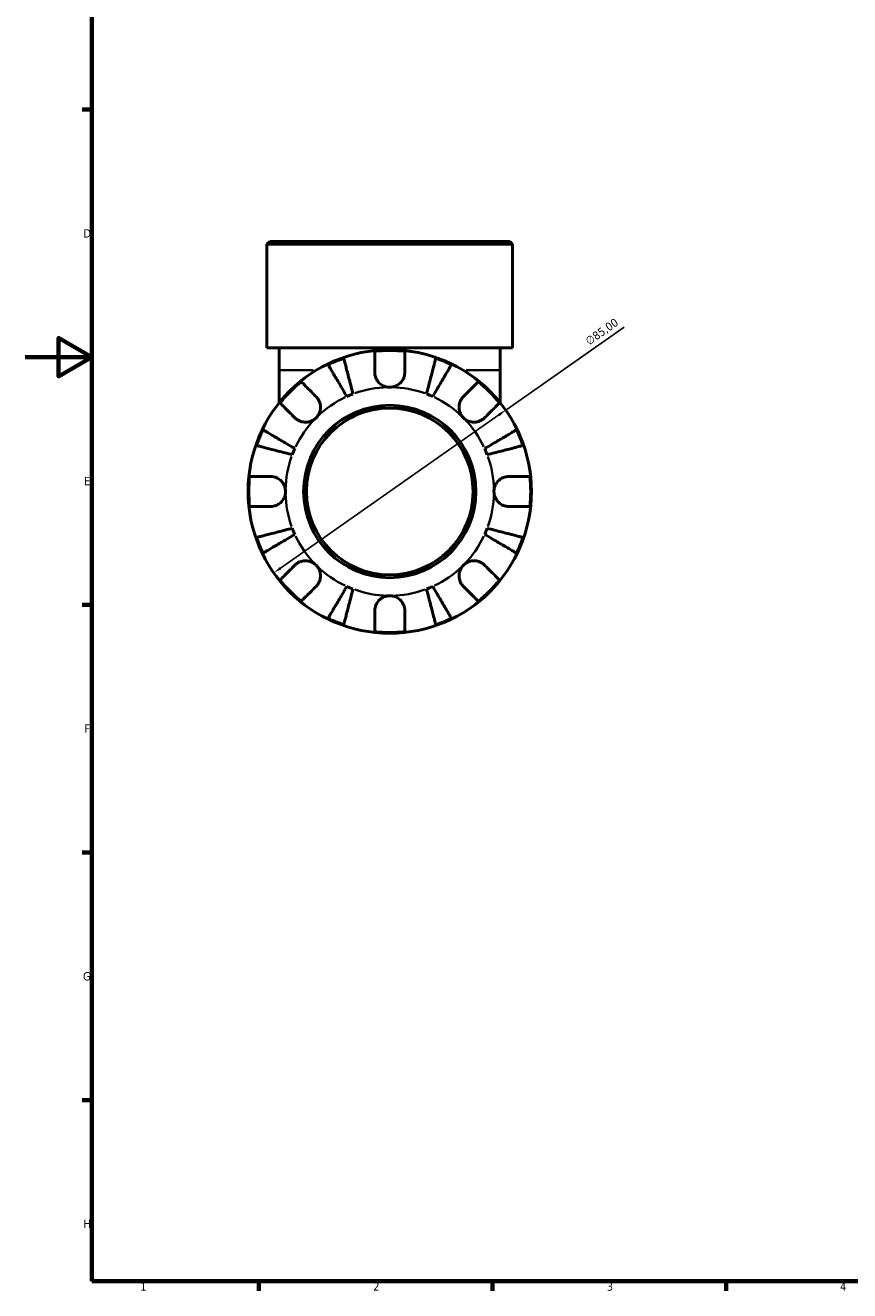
# Model space of a CAD drawing. Header units: millimetres. Extents: x 0 to 902, y 0 to 793.
# Tile 1 of 6: x 0 to 247, y 17 to 397. Entities that reach past the tile are written whole.
import ezdxf

# ---------------------------------------------------------------- set-up
doc = ezdxf.new("R2010")
doc.units = ezdxf.units.MM
for name, color, linetype, lineweight in [('Border (ISO)', 7, 'Continuous', 70), ('Dimension (ISO)', 7, 'Continuous', 25), ('Visible (ISO)', 7, 'Continuous', 50), ('Visible Narrow (ISO)', 7, 'Continuous', 35)]:
    doc.layers.add(name, color=color, linetype=linetype, lineweight=lineweight)
doc.styles.add('Note Text (ISO)', font='tahoma.ttf')
doc.dimstyles.new('Default (ISO)', dxfattribs={"dimtxt": 2.5, "dimasz": 2.5, "dimexe": 3.175, "dimexo": 0, "dimgap": 0.762, "dimtad": 1, "dimrnd": 1e-08, "dimzin": 0, "dimtxsty": 'Note Text (ISO)', "dimcen": 0.09, "dimdle": 10, "dimclrd": 256, "dimclre": 256, "dimclrt": 232, "dimazin": 0, "dimtfac": 1.40208, "dimtmove": 0, "dimatfit": 3, "dimfxl": 1, "dimtolj": 1, "dimtzin": 0, "dimlwd": -1, "dimlwe": -1, "dimarcsym": 0})

# ---------------------------------------------------------------- blocks, each defined once
blk = doc.blocks.new('Borders Default Border')
at = {"layer": 'Border (ISO)'}
for p, q in [((20, 371.25), (17.1, 371.25)), ((20, 222.75), (17.1, 222.75)), ((20, 148.5), (17.1, 148.5)), ((20, 74.25), (17.1, 74.25)), ((70.08, 20), (70.08, 17.1)), ((140.17, 20), (140.17, 17.1)), ((210.25, 20), (210.25, 17.1))]:
    blk.add_line(p, q, dxfattribs=at)
at = {"layer": 'Border (ISO)', "flags": 128}
for points in [[(20, 20), (20, 574), (821, 574), (821, 20), (20, 20)], [(0, 297), (20, 297), (10, 302.77), (10, 291.23), (20, 297)]]:
    blk.add_lwpolyline(points, dxfattribs=at)
at = {"layer": 'Border (ISO)', "color": 232, "true_color": 0xca0064, "char_height": 2.5, "attachment_point": 7, "style": 'Note Text (ISO)'}
for s, insert in [('D', (17.43, 332.88)), ('E', (17.64, 258.63)), ('F', (17.7, 184.38)), ('G', (17.31, 110.08)), ('H', (17.44, 35.88)), ('1', (34.48, 17.1)), ('2', (104.37, 17.1)), ('3', (174.43, 17.05)), ('4', (244.42, 17.1))]:
    blk.add_mtext(s, dxfattribs=dict(at, insert=insert))
blk = doc.blocks.new('*D14')
at = {"layer": 'Defpoints', "color": 0, "transparency": 16777216}
for p in [(144.12, 281.15), (74.54, 232.33)]:
    blk.add_point(p, dxfattribs=at)
at = {"layer": 'Dimension (ISO)', "transparency": 16777216}
for p, q in [((144.12, 281.15), (179.61, 306.05)), ((76.59, 233.77), (142.07, 279.72))]:
    blk.add_line(p, q, dxfattribs=at)
for points in [[(141.83, 280.06), (142.31, 279.38), (144.12, 281.15)], [(76.35, 234.11), (76.83, 233.42), (74.54, 232.33)]]:
    blk.add_solid(points, dxfattribs=at)
at = {"layer": 'Dimension (ISO)', "color": 232, "true_color": 0xca0064, "transparency": 16777216, "insert": (167.71, 302.56), "char_height": 2.5, "attachment_point": 1, "rotation": 35.0563, "style": 'Note Text (ISO)'}
blk.add_mtext('\\A1;∅85,00', dxfattribs=at)

msp = doc.modelspace()

# ---------------------------------------------------------------- linework, layer by layer
at = {"layer": 'Visible (ISO)'}
for p, q in [((73.354, 331.741), (72.504, 330.891)), ((146.157, 330.891), (72.504, 330.891)), ((72.504, 299.841), (72.504, 330.891)), ((73.354, 331.741), (145.307, 331.741)), ((145.307, 331.741), (146.157, 330.891)), ((146.157, 299.841), (146.157, 330.891)), ((146.157, 299.841), (72.504, 299.841)), ((76.187, 299.841), (76.187, 293.141)), ((142.474, 299.841), (142.474, 293.141)), ((76.187, 293.141), (76.187, 283.345)), ((142.474, 283.345), (142.474, 293.141))]:
    msp.add_line(p, q, dxfattribs=at)
for radius in [42.5, 25.85, 25]:
    msp.add_circle((109.331, 256.741), radius, dxfattribs=at)
for radius, start, end in [(42.273, 109.05437, 115.94563), (42.273, 83.88919, 96.11081), (42.273, 64.05437, 70.94563), (42.273, 128.88919, 141.11081), (42.273, 38.88919, 51.11081), (31.25, 110.66622, 114.33378), (31.25, 65.66622, 69.33378), (42.273, 154.05437, 160.94563), (42.273, 19.05437, 25.94563), (31.25, 155.66622, 159.33378), (31.25, 20.66622, 24.33378), (42.273, 173.88919, 186.11081), (42.273, 353.88919, 6.11081), (42.273, 199.05437, 205.94563), (31.25, 200.66622, 204.33378), (31.25, 335.66622, 339.33378), (42.273, 334.05437, 340.94563), (42.273, 218.88919, 231.11081), (31.25, 245.66622, 249.33378), (31.25, 290.66622, 294.33378), (42.273, 308.88919, 321.11081), (42.273, 244.05437, 250.94563), (42.273, 289.05437, 295.94563), (42.273, 263.88919, 276.11081)]:
    msp.add_arc((109.331, 256.741), radius, start, end, dxfattribs=at)
for points, knots in [([(95.53, 296.698), (95.567, 296.555), (95.623, 296.34), (95.754, 295.831), (95.843, 295.489), (96.054, 294.673), (96.176, 294.2), (96.423, 293.247), (96.57, 292.679), (96.886, 291.456), (97.055, 290.8), (97.378, 289.552), (97.561, 288.844), (97.936, 287.396), (98.127, 286.657), (98.302, 285.98)], [0.2134337, 0.2134337, 0.2134337, 0.2134337, 0.41601, 0.41601, 0.6243485, 0.6243485, 0.832687, 0.832687, 1.0415719, 1.0415719, 1.2504568, 1.2504568, 1.4601279, 1.4601279, 1.6697991, 1.6697991, 1.6697991, 1.6697991]), ([(104.831, 292.491), (104.831, 292.992), (104.831, 293.5), (104.831, 294.616), (104.831, 295.205), (104.831, 296.191), (104.831, 296.68), (104.831, 297.524), (104.831, 297.879), (104.831, 298.404), (104.831, 298.626), (104.831, 298.774)], [5.50227189, 5.50227189, 5.50227189, 5.50227189, 5.66172607, 5.66172607, 5.87111315, 5.87111315, 6.07951382, 6.07951382, 6.28791448, 6.28791448, 6.49007585, 6.49007585, 6.49007585, 6.49007585]), ([(113.831, 298.774), (113.831, 298.626), (113.831, 298.404), (113.831, 297.879), (113.831, 297.524), (113.831, 296.68), (113.831, 296.191), (113.831, 295.205), (113.831, 294.616), (113.831, 293.5), (113.831, 292.992), (113.831, 292.491)], [0.21343841, 0.21343841, 0.21343841, 0.21343841, 0.41559978, 0.41559978, 0.62400044, 0.62400044, 0.8324011, 0.8324011, 1.04178819, 1.04178819, 1.20124236, 1.20124236, 1.20124236, 1.20124236]), ([(120.36, 285.98), (120.535, 286.657), (120.726, 287.396), (121.1, 288.844), (121.283, 289.552), (121.606, 290.8), (121.776, 291.456), (122.092, 292.679), (122.239, 293.247), (122.485, 294.2), (122.608, 294.673), (122.819, 295.489), (122.907, 295.831), (123.039, 296.34), (123.094, 296.555), (123.131, 296.698)], [5.0161165, 5.0161165, 5.0161165, 5.0161165, 5.2257877, 5.2257877, 5.4354588, 5.4354588, 5.6443437, 5.6443437, 5.8532286, 5.8532286, 6.0615671, 6.0615671, 6.2699056, 6.2699056, 6.472482, 6.472482, 6.472482, 6.472482]), ([(96.454, 285.215), (96.099, 285.817), (95.712, 286.475), (94.953, 287.763), (94.582, 288.394), (93.927, 289.505), (93.584, 290.088), (92.943, 291.176), (92.645, 291.682), (92.145, 292.53), (91.897, 292.951), (91.47, 293.677), (91.29, 293.982), (91.023, 294.435), (90.911, 294.626), (90.836, 294.753)], [5.0161165, 5.0161165, 5.0161165, 5.0161165, 5.2257877, 5.2257877, 5.4354588, 5.4354588, 5.6443437, 5.6443437, 5.8532286, 5.8532286, 6.0615671, 6.0615671, 6.2699056, 6.2699056, 6.472482, 6.472482, 6.472482, 6.472482]), ([(109.331, 287.991), (108.912, 287.991), (108.496, 288.05), (107.606, 288.304), (107.146, 288.525), (106.357, 289.083), (106.025, 289.404), (105.509, 290.083), (105.314, 290.426), (105.075, 291.01), (105.002, 291.24), (104.899, 291.681), (104.866, 291.891), (104.836, 292.232), (104.831, 292.362), (104.831, 292.491)], [0, 0, 0, 0, 0.1255823, 0.1255823, 0.27758688, 0.27758688, 0.41565829, 0.41565829, 0.53558864, 0.53558864, 0.6106285, 0.6106285, 0.67830711, 0.67830711, 0.7205994, 0.7205994, 0.7205994, 0.7205994]), ([(113.831, 292.491), (113.831, 292.282), (113.816, 292.071), (113.756, 291.649), (113.711, 291.439), (113.574, 290.969), (113.473, 290.712), (113.122, 290.017), (112.822, 289.607), (112.053, 288.865), (111.581, 288.554), (110.515, 288.11), (109.926, 287.991), (109.331, 287.991)], [-0.72877811, -0.72877811, -0.72877811, -0.72877811, -0.65864576, -0.65864576, -0.58948737, -0.58948737, -0.50282865, -0.50282865, -0.34782332, -0.34782332, -0.17870564, -0.17870564, 0, 0, 0, 0]), ([(127.826, 294.753), (127.751, 294.626), (127.638, 294.435), (127.372, 293.982), (127.192, 293.677), (126.764, 292.951), (126.516, 292.53), (126.017, 291.682), (125.719, 291.176), (125.078, 290.088), (124.734, 289.505), (124.08, 288.394), (123.708, 287.763), (122.949, 286.475), (122.562, 285.817), (122.207, 285.215)], [0.2134337, 0.2134337, 0.2134337, 0.2134337, 0.41601, 0.41601, 0.6243485, 0.6243485, 0.832687, 0.832687, 1.0415719, 1.0415719, 1.2504568, 1.2504568, 1.4601279, 1.4601279, 1.6697991, 1.6697991, 1.6697991, 1.6697991]), ([(82.791, 289.645), (82.896, 289.54), (83.053, 289.383), (83.424, 289.012), (83.675, 288.761), (84.271, 288.164), (84.617, 287.819), (85.315, 287.121), (85.731, 286.705), (86.52, 285.915), (86.88, 285.556), (87.234, 285.202)], [0.21343841, 0.21343841, 0.21343841, 0.21343841, 0.41559978, 0.41559978, 0.62400044, 0.62400044, 0.8324011, 0.8324011, 1.04178819, 1.04178819, 1.20124236, 1.20124236, 1.20124236, 1.20124236]), ([(131.428, 285.202), (131.782, 285.556), (132.141, 285.915), (132.93, 286.705), (133.347, 287.121), (134.044, 287.819), (134.39, 288.164), (134.987, 288.761), (135.237, 289.012), (135.609, 289.383), (135.766, 289.54), (135.87, 289.645)], [5.50227189, 5.50227189, 5.50227189, 5.50227189, 5.66172607, 5.66172607, 5.87111315, 5.87111315, 6.07951382, 6.07951382, 6.28791448, 6.28791448, 6.49007585, 6.49007585, 6.49007585, 6.49007585]), ([(87.234, 285.202), (87.323, 285.113), (87.409, 285.019), (87.677, 284.702), (87.843, 284.462), (88.139, 283.928), (88.265, 283.635), (88.491, 282.887), (88.557, 282.427), (88.544, 281.395), (88.43, 280.835), (87.987, 279.759), (87.655, 279.259), (87.234, 278.838)], [-0.72474413, -0.72474413, -0.72474413, -0.72474413, -0.68292689, -0.68292689, -0.58946764, -0.58946764, -0.49014387, -0.49014387, -0.34933517, -0.34933517, -0.17856496, -0.17856496, 0, 0, 0, 0]), ([(131.428, 278.838), (131.187, 279.08), (130.974, 279.347), (130.6, 279.946), (130.445, 280.277), (130.18, 281.089), (130.105, 281.575), (130.114, 282.526), (130.19, 282.981), (130.429, 283.714), (130.557, 284), (130.86, 284.526), (131.031, 284.764), (131.288, 285.058), (131.357, 285.131), (131.428, 285.202)], [0, 0, 0, 0, 0.10230486, 0.10230486, 0.2116531, 0.2116531, 0.35868741, 0.35868741, 0.49861539, 0.49861539, 0.59613895, 0.59613895, 0.69034298, 0.69034298, 0.72355027, 0.72355027, 0.72355027, 0.72355027]), ([(80.87, 278.838), (80.516, 279.192), (80.157, 279.552), (79.367, 280.341), (78.951, 280.757), (78.253, 281.455), (77.908, 281.801), (77.311, 282.397), (77.06, 282.648), (76.689, 283.019), (76.532, 283.176), (76.427, 283.281)], [5.50227189, 5.50227189, 5.50227189, 5.50227189, 5.66172607, 5.66172607, 5.87111315, 5.87111315, 6.07951382, 6.07951382, 6.28791448, 6.28791448, 6.49007585, 6.49007585, 6.49007585, 6.49007585]), ([(142.234, 283.281), (142.13, 283.176), (141.973, 283.019), (141.601, 282.648), (141.351, 282.397), (140.754, 281.801), (140.408, 281.455), (139.71, 280.757), (139.294, 280.341), (138.505, 279.552), (138.146, 279.192), (137.792, 278.838)], [0.21343841, 0.21343841, 0.21343841, 0.21343841, 0.41559978, 0.41559978, 0.62400044, 0.62400044, 0.8324011, 0.8324011, 1.04178819, 1.04178819, 1.20124236, 1.20124236, 1.20124236, 1.20124236]), ([(87.234, 278.838), (86.992, 278.597), (86.725, 278.384), (86.126, 278.011), (85.795, 277.856), (84.983, 277.591), (84.497, 277.516), (83.546, 277.525), (83.091, 277.601), (82.358, 277.839), (82.072, 277.967), (81.546, 278.27), (81.308, 278.442), (81.014, 278.698), (80.941, 278.767), (80.87, 278.838)], [0, 0, 0, 0, 0.10230486, 0.10230486, 0.2116531, 0.2116531, 0.35868741, 0.35868741, 0.49861539, 0.49861539, 0.59613895, 0.59613895, 0.69034298, 0.69034298, 0.72355027, 0.72355027, 0.72355027, 0.72355027]), ([(137.792, 278.838), (137.703, 278.749), (137.609, 278.663), (137.292, 278.395), (137.052, 278.229), (136.518, 277.933), (136.224, 277.807), (135.477, 277.581), (135.017, 277.515), (133.985, 277.528), (133.424, 277.642), (132.349, 278.085), (131.849, 278.417), (131.428, 278.838)], [-0.72474413, -0.72474413, -0.72474413, -0.72474413, -0.68292689, -0.68292689, -0.58946764, -0.58946764, -0.49014387, -0.49014387, -0.34933517, -0.34933517, -0.17856496, -0.17856496, 0, 0, 0, 0]), ([(71.319, 275.236), (71.446, 275.161), (71.637, 275.049), (72.09, 274.782), (72.395, 274.602), (73.121, 274.175), (73.542, 273.927), (74.39, 273.427), (74.896, 273.129), (75.984, 272.488), (76.567, 272.145), (77.678, 271.49), (78.309, 271.119), (79.597, 270.36), (80.255, 269.973), (80.857, 269.618)], [0.2134337, 0.2134337, 0.2134337, 0.2134337, 0.41601, 0.41601, 0.6243485, 0.6243485, 0.832687, 0.832687, 1.0415719, 1.0415719, 1.2504568, 1.2504568, 1.4601279, 1.4601279, 1.6697991, 1.6697991, 1.6697991, 1.6697991]), ([(137.804, 269.618), (138.407, 269.973), (139.064, 270.36), (140.353, 271.119), (140.983, 271.49), (142.094, 272.145), (142.677, 272.488), (143.766, 273.129), (144.272, 273.427), (145.12, 273.927), (145.541, 274.175), (146.267, 274.602), (146.572, 274.782), (147.024, 275.049), (147.215, 275.161), (147.343, 275.236)], [5.0161165, 5.0161165, 5.0161165, 5.0161165, 5.2257877, 5.2257877, 5.4354588, 5.4354588, 5.6443437, 5.6443437, 5.8532286, 5.8532286, 6.0615671, 6.0615671, 6.2699056, 6.2699056, 6.472482, 6.472482, 6.472482, 6.472482]), ([(80.092, 267.77), (79.415, 267.945), (78.676, 268.136), (77.228, 268.511), (76.52, 268.694), (75.272, 269.017), (74.616, 269.186), (73.393, 269.502), (72.825, 269.649), (71.872, 269.896), (71.399, 270.018), (70.583, 270.229), (70.241, 270.318), (69.732, 270.449), (69.517, 270.505), (69.374, 270.542)], [5.0161165, 5.0161165, 5.0161165, 5.0161165, 5.2257877, 5.2257877, 5.4354588, 5.4354588, 5.6443437, 5.6443437, 5.8532286, 5.8532286, 6.0615671, 6.0615671, 6.2699056, 6.2699056, 6.472482, 6.472482, 6.472482, 6.472482]), ([(149.287, 270.542), (149.144, 270.505), (148.929, 270.449), (148.421, 270.318), (148.078, 270.229), (147.262, 270.018), (146.789, 269.896), (145.836, 269.649), (145.268, 269.502), (144.045, 269.186), (143.39, 269.017), (142.141, 268.694), (141.433, 268.511), (139.986, 268.136), (139.246, 267.945), (138.57, 267.77)], [0.2134337, 0.2134337, 0.2134337, 0.2134337, 0.41601, 0.41601, 0.6243485, 0.6243485, 0.832687, 0.832687, 1.0415719, 1.0415719, 1.2504568, 1.2504568, 1.4601279, 1.4601279, 1.6697991, 1.6697991, 1.6697991, 1.6697991]), ([(67.298, 261.241), (67.446, 261.241), (67.668, 261.241), (68.193, 261.241), (68.548, 261.241), (69.392, 261.241), (69.881, 261.241), (70.867, 261.241), (71.456, 261.241), (72.572, 261.241), (73.08, 261.241), (73.581, 261.241)], [0.21343841, 0.21343841, 0.21343841, 0.21343841, 0.41559978, 0.41559978, 0.62400044, 0.62400044, 0.8324011, 0.8324011, 1.04178819, 1.04178819, 1.20124236, 1.20124236, 1.20124236, 1.20124236]), ([(73.581, 261.241), (73.736, 261.241), (73.892, 261.233), (74.312, 261.189), (74.576, 261.138), (75.127, 260.978), (75.412, 260.863), (76.099, 260.5), (76.478, 260.217), (77.202, 259.472), (77.516, 258.996), (77.963, 257.924), (78.081, 257.336), (78.081, 256.741)], [-0.71968867, -0.71968867, -0.71968867, -0.71968867, -0.66913349, -0.66913349, -0.58448293, -0.58448293, -0.49008499, -0.49008499, -0.34765985, -0.34765985, -0.17827673, -0.17827673, 0, 0, 0, 0]), ([(140.581, 256.741), (140.581, 257.142), (140.634, 257.541), (140.857, 258.355), (141.036, 258.762), (141.58, 259.628), (141.979, 260.051), (142.746, 260.607), (143.071, 260.784), (143.67, 261.024), (143.936, 261.102), (144.482, 261.21), (144.762, 261.238), (145.052, 261.241), (145.066, 261.241), (145.081, 261.241)], [-3.12621297, -3.12621297, -3.12621297, -3.12621297, -3.00592131, -3.00592131, -2.87295675, -2.87295675, -2.69789372, -2.69789372, -2.58338701, -2.58338701, -2.49547573, -2.49547573, -2.40310236, -2.40310236, -2.39831682, -2.39831682, -2.39831682, -2.39831682]), ([(145.081, 261.241), (145.581, 261.241), (146.089, 261.241), (147.205, 261.241), (147.794, 261.241), (148.781, 261.241), (149.27, 261.241), (150.114, 261.241), (150.468, 261.241), (150.993, 261.241), (151.215, 261.241), (151.363, 261.241)], [5.50227189, 5.50227189, 5.50227189, 5.50227189, 5.66172607, 5.66172607, 5.87111315, 5.87111315, 6.07951382, 6.07951382, 6.28791448, 6.28791448, 6.49007585, 6.49007585, 6.49007585, 6.49007585]), ([(78.081, 256.741), (78.081, 256.34), (78.027, 255.941), (77.805, 255.127), (77.625, 254.72), (77.082, 253.855), (76.683, 253.431), (75.915, 252.876), (75.59, 252.698), (74.991, 252.459), (74.726, 252.381), (74.179, 252.272), (73.899, 252.244), (73.609, 252.241), (73.595, 252.241), (73.581, 252.241)], [-3.12621297, -3.12621297, -3.12621297, -3.12621297, -3.00592131, -3.00592131, -2.87295675, -2.87295675, -2.69789372, -2.69789372, -2.58338701, -2.58338701, -2.49547573, -2.49547573, -2.40310236, -2.40310236, -2.39831682, -2.39831682, -2.39831682, -2.39831682]), ([(145.081, 252.241), (144.926, 252.241), (144.769, 252.249), (144.349, 252.293), (144.086, 252.344), (143.534, 252.505), (143.249, 252.619), (142.563, 252.982), (142.183, 253.266), (141.459, 254.011), (141.145, 254.487), (140.698, 255.558), (140.581, 256.147), (140.581, 256.741)], [-0.71968867, -0.71968867, -0.71968867, -0.71968867, -0.66913349, -0.66913349, -0.58448293, -0.58448293, -0.49008499, -0.49008499, -0.34765985, -0.34765985, -0.17827673, -0.17827673, 0, 0, 0, 0]), ([(73.581, 252.241), (73.08, 252.241), (72.572, 252.241), (71.456, 252.241), (70.867, 252.241), (69.881, 252.241), (69.392, 252.241), (68.548, 252.241), (68.193, 252.241), (67.668, 252.241), (67.446, 252.241), (67.298, 252.241)], [5.50227189, 5.50227189, 5.50227189, 5.50227189, 5.66172607, 5.66172607, 5.87111315, 5.87111315, 6.07951382, 6.07951382, 6.28791448, 6.28791448, 6.49007585, 6.49007585, 6.49007585, 6.49007585]), ([(151.363, 252.241), (151.215, 252.241), (150.993, 252.241), (150.468, 252.241), (150.114, 252.241), (149.27, 252.241), (148.781, 252.241), (147.794, 252.241), (147.205, 252.241), (146.089, 252.241), (145.581, 252.241), (145.081, 252.241)], [0.21343841, 0.21343841, 0.21343841, 0.21343841, 0.41559978, 0.41559978, 0.62400044, 0.62400044, 0.8324011, 0.8324011, 1.04178819, 1.04178819, 1.20124236, 1.20124236, 1.20124236, 1.20124236]), ([(69.374, 242.941), (69.517, 242.978), (69.732, 243.033), (70.241, 243.165), (70.583, 243.253), (71.399, 243.464), (71.872, 243.587), (72.825, 243.833), (73.393, 243.98), (74.616, 244.296), (75.272, 244.466), (76.52, 244.789), (77.228, 244.972), (78.676, 245.346), (79.415, 245.537), (80.092, 245.712)], [0.2134337, 0.2134337, 0.2134337, 0.2134337, 0.41601, 0.41601, 0.6243485, 0.6243485, 0.832687, 0.832687, 1.0415719, 1.0415719, 1.2504568, 1.2504568, 1.4601279, 1.4601279, 1.6697991, 1.6697991, 1.6697991, 1.6697991]), ([(80.857, 243.865), (80.255, 243.51), (79.597, 243.123), (78.309, 242.364), (77.678, 241.992), (76.567, 241.338), (75.984, 240.994), (74.896, 240.353), (74.39, 240.055), (73.542, 239.556), (73.121, 239.308), (72.395, 238.88), (72.09, 238.7), (71.637, 238.434), (71.446, 238.321), (71.319, 238.246)], [5.0161165, 5.0161165, 5.0161165, 5.0161165, 5.2257877, 5.2257877, 5.4354588, 5.4354588, 5.6443437, 5.6443437, 5.8532286, 5.8532286, 6.0615671, 6.0615671, 6.2699056, 6.2699056, 6.472482, 6.472482, 6.472482, 6.472482]), ([(147.343, 238.246), (147.215, 238.321), (147.024, 238.434), (146.572, 238.7), (146.267, 238.88), (145.541, 239.308), (145.12, 239.556), (144.272, 240.055), (143.766, 240.353), (142.677, 240.994), (142.094, 241.338), (140.983, 241.992), (140.353, 242.364), (139.064, 243.123), (138.407, 243.51), (137.804, 243.865)], [0.2134337, 0.2134337, 0.2134337, 0.2134337, 0.41601, 0.41601, 0.6243485, 0.6243485, 0.832687, 0.832687, 1.0415719, 1.0415719, 1.2504568, 1.2504568, 1.4601279, 1.4601279, 1.6697991, 1.6697991, 1.6697991, 1.6697991]), ([(138.57, 245.712), (139.246, 245.537), (139.986, 245.346), (141.433, 244.972), (142.141, 244.789), (143.39, 244.466), (144.045, 244.296), (145.268, 243.98), (145.836, 243.833), (146.789, 243.587), (147.262, 243.464), (148.078, 243.253), (148.421, 243.165), (148.929, 243.033), (149.144, 242.978), (149.287, 242.941)], [5.0161165, 5.0161165, 5.0161165, 5.0161165, 5.2257877, 5.2257877, 5.4354588, 5.4354588, 5.6443437, 5.6443437, 5.8532286, 5.8532286, 6.0615671, 6.0615671, 6.2699056, 6.2699056, 6.472482, 6.472482, 6.472482, 6.472482]), ([(80.87, 234.644), (80.959, 234.733), (81.053, 234.82), (81.37, 235.087), (81.61, 235.254), (82.144, 235.55), (82.437, 235.675), (83.185, 235.902), (83.645, 235.968), (84.677, 235.954), (85.237, 235.84), (86.313, 235.398), (86.813, 235.065), (87.234, 234.644)], [-0.72474413, -0.72474413, -0.72474413, -0.72474413, -0.68292689, -0.68292689, -0.58946764, -0.58946764, -0.49014387, -0.49014387, -0.34933517, -0.34933517, -0.17856496, -0.17856496, 0, 0, 0, 0]), ([(131.428, 234.644), (131.669, 234.885), (131.937, 235.098), (132.535, 235.472), (132.866, 235.627), (133.678, 235.892), (134.164, 235.967), (135.115, 235.958), (135.57, 235.882), (136.304, 235.643), (136.589, 235.515), (137.115, 235.212), (137.353, 235.041), (137.647, 234.784), (137.721, 234.715), (137.792, 234.644)], [0, 0, 0, 0, 0.10230486, 0.10230486, 0.2116531, 0.2116531, 0.35868741, 0.35868741, 0.49861539, 0.49861539, 0.59613895, 0.59613895, 0.69034298, 0.69034298, 0.72355027, 0.72355027, 0.72355027, 0.72355027]), ([(76.427, 230.202), (76.532, 230.306), (76.689, 230.463), (77.06, 230.835), (77.311, 231.085), (77.908, 231.682), (78.253, 232.028), (78.951, 232.725), (79.367, 233.142), (80.157, 233.931), (80.516, 234.29), (80.87, 234.644)], [0.21343841, 0.21343841, 0.21343841, 0.21343841, 0.41559978, 0.41559978, 0.62400044, 0.62400044, 0.8324011, 0.8324011, 1.04178819, 1.04178819, 1.20124236, 1.20124236, 1.20124236, 1.20124236]), ([(87.234, 234.644), (87.475, 234.403), (87.688, 234.135), (88.061, 233.537), (88.216, 233.206), (88.481, 232.394), (88.556, 231.908), (88.547, 230.957), (88.471, 230.502), (88.233, 229.768), (88.105, 229.483), (87.802, 228.957), (87.63, 228.719), (87.374, 228.425), (87.305, 228.351), (87.234, 228.28)], [0, 0, 0, 0, 0.10230486, 0.10230486, 0.2116531, 0.2116531, 0.35868741, 0.35868741, 0.49861539, 0.49861539, 0.59613895, 0.59613895, 0.69034298, 0.69034298, 0.72355027, 0.72355027, 0.72355027, 0.72355027]), ([(131.428, 228.28), (131.339, 228.369), (131.252, 228.463), (130.985, 228.78), (130.818, 229.02), (130.522, 229.554), (130.397, 229.848), (130.17, 230.595), (130.104, 231.055), (130.118, 232.087), (130.232, 232.648), (130.674, 233.723), (131.007, 234.223), (131.428, 234.644)], [-0.72474413, -0.72474413, -0.72474413, -0.72474413, -0.68292689, -0.68292689, -0.58946764, -0.58946764, -0.49014387, -0.49014387, -0.34933517, -0.34933517, -0.17856496, -0.17856496, 0, 0, 0, 0]), ([(137.792, 234.644), (138.146, 234.29), (138.505, 233.931), (139.294, 233.142), (139.71, 232.725), (140.408, 232.028), (140.754, 231.682), (141.351, 231.085), (141.601, 230.835), (141.973, 230.463), (142.13, 230.306), (142.234, 230.202)], [5.50227189, 5.50227189, 5.50227189, 5.50227189, 5.66172607, 5.66172607, 5.87111315, 5.87111315, 6.07951382, 6.07951382, 6.28791448, 6.28791448, 6.49007585, 6.49007585, 6.49007585, 6.49007585]), ([(87.234, 228.28), (86.88, 227.926), (86.52, 227.567), (85.731, 226.778), (85.315, 226.362), (84.617, 225.664), (84.271, 225.318), (83.675, 224.721), (83.424, 224.471), (83.053, 224.099), (82.896, 223.942), (82.791, 223.838)], [5.50227189, 5.50227189, 5.50227189, 5.50227189, 5.66172607, 5.66172607, 5.87111315, 5.87111315, 6.07951382, 6.07951382, 6.28791448, 6.28791448, 6.49007585, 6.49007585, 6.49007585, 6.49007585]), ([(90.836, 218.729), (90.911, 218.857), (91.023, 219.048), (91.29, 219.5), (91.47, 219.805), (91.897, 220.531), (92.145, 220.952), (92.645, 221.8), (92.943, 222.306), (93.584, 223.395), (93.927, 223.978), (94.582, 225.089), (94.953, 225.719), (95.712, 227.008), (96.099, 227.665), (96.454, 228.268)], [0.2134337, 0.2134337, 0.2134337, 0.2134337, 0.41601, 0.41601, 0.6243485, 0.6243485, 0.832687, 0.832687, 1.0415719, 1.0415719, 1.2504568, 1.2504568, 1.4601279, 1.4601279, 1.6697991, 1.6697991, 1.6697991, 1.6697991]), ([(122.207, 228.268), (122.562, 227.665), (122.949, 227.008), (123.708, 225.719), (124.08, 225.089), (124.734, 223.978), (125.078, 223.395), (125.719, 222.306), (126.017, 221.8), (126.516, 220.952), (126.764, 220.531), (127.192, 219.805), (127.372, 219.5), (127.638, 219.048), (127.751, 218.857), (127.826, 218.729)], [5.0161165, 5.0161165, 5.0161165, 5.0161165, 5.2257877, 5.2257877, 5.4354588, 5.4354588, 5.6443437, 5.6443437, 5.8532286, 5.8532286, 6.0615671, 6.0615671, 6.2699056, 6.2699056, 6.472482, 6.472482, 6.472482, 6.472482]), ([(135.87, 223.838), (135.766, 223.942), (135.609, 224.099), (135.237, 224.471), (134.987, 224.721), (134.39, 225.318), (134.044, 225.664), (133.347, 226.362), (132.93, 226.778), (132.141, 227.567), (131.782, 227.926), (131.428, 228.28)], [0.21343841, 0.21343841, 0.21343841, 0.21343841, 0.41559978, 0.41559978, 0.62400044, 0.62400044, 0.8324011, 0.8324011, 1.04178819, 1.04178819, 1.20124236, 1.20124236, 1.20124236, 1.20124236]), ([(98.302, 227.502), (98.127, 226.826), (97.936, 226.086), (97.561, 224.639), (97.378, 223.93), (97.055, 222.682), (96.886, 222.027), (96.57, 220.804), (96.423, 220.236), (96.176, 219.283), (96.054, 218.81), (95.843, 217.994), (95.754, 217.651), (95.623, 217.143), (95.567, 216.928), (95.53, 216.785)], [5.0161165, 5.0161165, 5.0161165, 5.0161165, 5.2257877, 5.2257877, 5.4354588, 5.4354588, 5.6443437, 5.6443437, 5.8532286, 5.8532286, 6.0615671, 6.0615671, 6.2699056, 6.2699056, 6.472482, 6.472482, 6.472482, 6.472482]), ([(104.831, 220.991), (104.831, 221.146), (104.839, 221.303), (104.883, 221.723), (104.934, 221.986), (105.094, 222.538), (105.209, 222.823), (105.572, 223.509), (105.855, 223.889), (106.6, 224.613), (107.076, 224.927), (108.148, 225.374), (108.736, 225.491), (109.331, 225.491)], [-0.71968867, -0.71968867, -0.71968867, -0.71968867, -0.66913349, -0.66913349, -0.58448293, -0.58448293, -0.49008499, -0.49008499, -0.34765985, -0.34765985, -0.17827673, -0.17827673, 0, 0, 0, 0]), ([(109.331, 225.491), (109.732, 225.491), (110.131, 225.438), (110.945, 225.215), (111.352, 225.036), (112.217, 224.492), (112.641, 224.093), (113.196, 223.326), (113.374, 223.001), (113.613, 222.402), (113.691, 222.136), (113.8, 221.59), (113.828, 221.31), (113.831, 221.02), (113.831, 221.006), (113.831, 220.991)], [-3.12621297, -3.12621297, -3.12621297, -3.12621297, -3.00592131, -3.00592131, -2.87295675, -2.87295675, -2.69789372, -2.69789372, -2.58338701, -2.58338701, -2.49547573, -2.49547573, -2.40310236, -2.40310236, -2.39831682, -2.39831682, -2.39831682, -2.39831682]), ([(123.131, 216.785), (123.094, 216.928), (123.039, 217.143), (122.907, 217.651), (122.819, 217.994), (122.608, 218.81), (122.485, 219.283), (122.239, 220.236), (122.092, 220.804), (121.776, 222.027), (121.606, 222.682), (121.283, 223.93), (121.1, 224.639), (120.726, 226.086), (120.535, 226.826), (120.36, 227.502)], [0.2134337, 0.2134337, 0.2134337, 0.2134337, 0.41601, 0.41601, 0.6243485, 0.6243485, 0.832687, 0.832687, 1.0415719, 1.0415719, 1.2504568, 1.2504568, 1.4601279, 1.4601279, 1.6697991, 1.6697991, 1.6697991, 1.6697991]), ([(104.831, 214.709), (104.831, 214.857), (104.831, 215.079), (104.831, 215.604), (104.831, 215.958), (104.831, 216.802), (104.831, 217.291), (104.831, 218.278), (104.831, 218.867), (104.831, 219.983), (104.831, 220.491), (104.831, 220.991)], [0.21343841, 0.21343841, 0.21343841, 0.21343841, 0.41559978, 0.41559978, 0.62400044, 0.62400044, 0.8324011, 0.8324011, 1.04178819, 1.04178819, 1.20124236, 1.20124236, 1.20124236, 1.20124236]), ([(113.831, 220.991), (113.831, 220.491), (113.831, 219.983), (113.831, 218.867), (113.831, 218.278), (113.831, 217.291), (113.831, 216.802), (113.831, 215.958), (113.831, 215.604), (113.831, 215.079), (113.831, 214.857), (113.831, 214.709)], [5.50227189, 5.50227189, 5.50227189, 5.50227189, 5.66172607, 5.66172607, 5.87111315, 5.87111315, 6.07951382, 6.07951382, 6.28791448, 6.28791448, 6.49007585, 6.49007585, 6.49007585, 6.49007585])]:
    msp.add_open_spline(points, degree=3, knots=knots, dxfattribs=at)
at = {"layer": 'Visible Narrow (ISO)'}
for p, q in [((76.217, 293.141), (86.36, 293.141)), ((132.302, 293.141), (142.445, 293.141))]:
    msp.add_line(p, q, dxfattribs=at)
for start, end in [(115.36709, 133.96669), (91.03331, 109.63291), (70.36709, 88.96669), (46.03331, 64.63291), (136.03331, 154.63291), (25.36709, 43.96669), (160.36709, 178.96669), (1.03331, 19.63291), (181.03331, 199.63291), (340.36709, 358.96669), (205.36709, 223.96669), (316.03331, 334.63291), (226.03331, 244.63291), (295.36709, 313.96669), (250.36709, 268.96669), (271.03331, 289.63291)]:
    msp.add_arc((109.331, 256.741), 31.25, start, end, dxfattribs=at)

# ---------------------------------------------------------------- block references
msp.add_blockref('Borders Default Border', (0, 0))

# ---------------------------------------------------------------- dimensions: what is measured, and where the dimension line sits
at = {"layer": 'Dimension (ISO)'}
dim = msp.add_diameter_dim_2p(p1=(74.541, 232.33), p2=(144.121, 281.153), dimstyle='Default (ISO)', override={"dimdec": 2, "dimlfac": 1, "dimtp": 0, "dimtm": 0, "dimtdec": 2, "dimatfit": 2}, dxfattribs=at)
dim.commit()
dim.dimension.update_dxf_attribs({"geometry": '*D14', "text_midpoint": (174.49, 302.462), "dimtype": 163})

doc.saveas('drawing.dxf')
